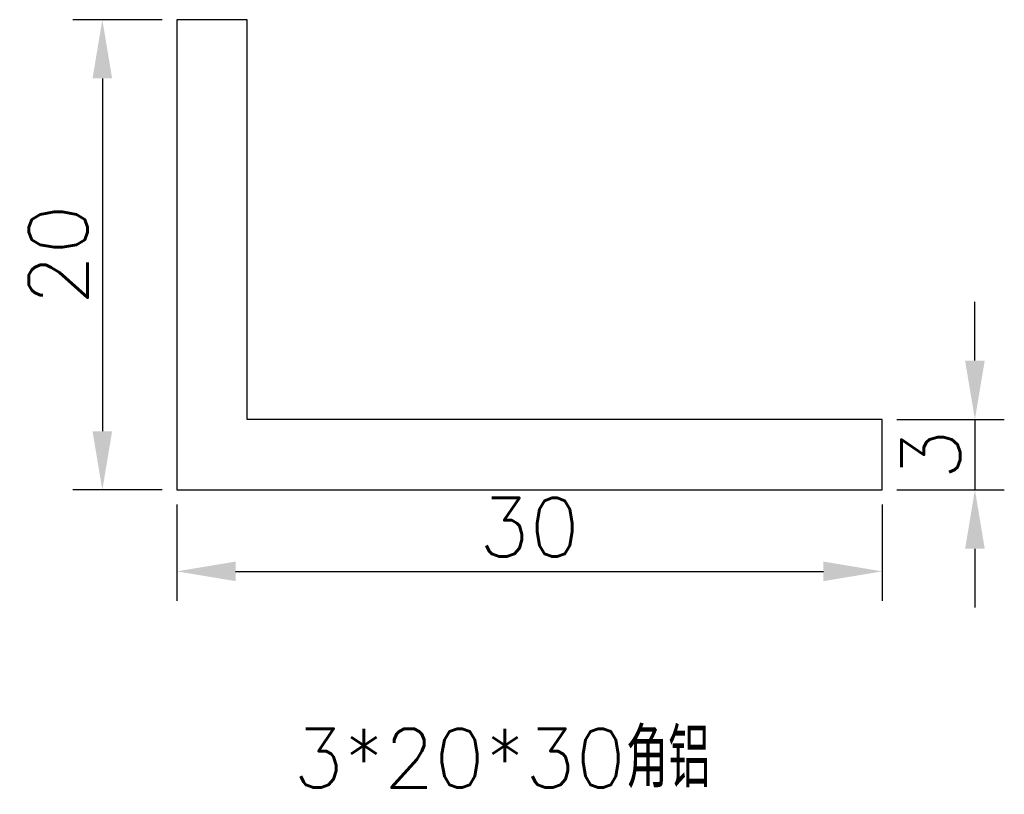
# Model space of a CAD drawing. Header units: millimetres. Extents: x 1439.7 to 1481.6, y 886.2 to 919.2.
import ezdxf

# ---------------------------------------------------------------- set-up
doc = ezdxf.new("R2010")
doc.units = ezdxf.units.MM
doc.styles.get("Standard").update_dxf_attribs({"font": 'txt', "bigfont": 'gbcbig.shx'})
doc.dimstyles.new('ISO-25', dxfattribs={"dimtxt": 2.5, "dimasz": 2.5, "dimexe": 1.25, "dimexo": 0.625, "dimtad": 1, "dimtxsty": 'Standard', "dimcen": 2.5, "dimclrd": 1, "dimclre": 1, "dimclrt": 1, "dimadec": 0, "dimazin": 0, "dimtfac": 1, "dimtmove": 0, "dimatfit": 3, "dimfxl": 1, "dimtfillclr": 1, "dimarcsym": 0})

# ---------------------------------------------------------------- blocks, each defined once
blk = doc.blocks.new('*D5')
at = {"color": 1, "lineweight": -2}
for p, q in [((1445.797, 919.181), (1442.006, 919.181)), ((1443.256, 916.681), (1443.256, 901.681)), ((1445.797, 899.181), (1442.006, 899.181))]:
    blk.add_line(p, q, dxfattribs=at)
at = {"color": 1}
for points in [[(1442.839, 916.681), (1443.673, 916.681), (1443.256, 919.181)], [(1442.839, 901.681), (1443.673, 901.681), (1443.256, 899.181)]]:
    blk.add_solid(points, dxfattribs=at)
at = {"layer": 'Defpoints', "color": 0}
for p in [(1446.422, 919.181), (1443.256, 899.181), (1446.422, 899.181)]:
    blk.add_point(p, dxfattribs=at)
at = {"color": 1, "insert": (1441.381, 909.181), "char_height": 2.5, "attachment_point": 5, "rotation": 90}
blk.add_mtext('20', dxfattribs=at)
blk = doc.blocks.new('*D6')
at = {"color": 1, "lineweight": -2}
for p, q in [((1446.422, 898.556), (1446.422, 894.469)), ((1476.422, 898.556), (1476.422, 894.469)), ((1448.922, 895.719), (1473.922, 895.719))]:
    blk.add_line(p, q, dxfattribs=at)
at = {"color": 1}
for points in [[(1448.922, 896.135), (1448.922, 895.302), (1446.422, 895.719)], [(1473.922, 896.135), (1473.922, 895.302), (1476.422, 895.719)]]:
    blk.add_solid(points, dxfattribs=at)
at = {"layer": 'Defpoints', "color": 0}
for p in [(1446.422, 899.181), (1476.422, 899.181), (1476.422, 895.719)]:
    blk.add_point(p, dxfattribs=at)
at = {"color": 1, "insert": (1461.422, 897.594), "char_height": 2.5, "attachment_point": 5}
blk.add_mtext('30', dxfattribs=at)
blk = doc.blocks.new('*D7')
at = {"color": 1, "lineweight": -2}
for p, q in [((1480.369, 904.681), (1480.369, 907.181)), ((1477.047, 902.181), (1481.619, 902.181)), ((1480.369, 902.181), (1480.369, 899.181)), ((1477.047, 899.181), (1481.619, 899.181)), ((1480.369, 896.681), (1480.369, 894.181))]:
    blk.add_line(p, q, dxfattribs=at)
at = {"color": 1}
for points in [[(1479.952, 904.681), (1480.785, 904.681), (1480.369, 902.181)], [(1479.952, 896.681), (1480.785, 896.681), (1480.369, 899.181)]]:
    blk.add_solid(points, dxfattribs=at)
at = {"layer": 'Defpoints', "color": 0}
for p in [(1476.422, 902.181), (1476.422, 899.181), (1480.369, 899.181)]:
    blk.add_point(p, dxfattribs=at)
at = {"color": 1, "insert": (1478.494, 900.681), "char_height": 2.5, "attachment_point": 5, "rotation": 90}
blk.add_mtext('3', dxfattribs=at)

msp = doc.modelspace()

# ---------------------------------------------------------------- linework, layer by layer
for p, q in [((1446.422, 919.181), (1446.422, 899.181)), ((1449.422, 919.181), (1446.422, 919.181)), ((1449.422, 902.181), (1449.422, 919.181)), ((1476.422, 902.181), (1449.422, 902.181)), ((1476.422, 899.181), (1476.422, 902.181)), ((1446.422, 899.181), (1476.422, 899.181))]:
    msp.add_line(p, q)

# ---------------------------------------------------------------- texts
at = {"insert": (1451.379, 889.026), "char_height": 2.5, "width": 22.54597, "attachment_point": 1}
msp.add_mtext('3*20*30角铝', dxfattribs=at)

# ---------------------------------------------------------------- dimensions: what is measured, and where the dimension line sits
for base, p1, p2, picture, middle in [((1443.256, 899.181), (1446.422, 919.181), (1446.422, 899.181), '*D5', (1441.381, 909.181)), ((1480.369, 899.181), (1476.422, 902.181), (1476.422, 899.181), '*D7', (1478.494, 900.681))]:
    dim = msp.add_linear_dim(base=base, p1=p1, p2=p2, angle=90, dimstyle='ISO-25')
    dim.commit()
    dim.dimension.update_dxf_attribs({"geometry": picture, "text_midpoint": middle})
dim = msp.add_linear_dim(base=(1476.422, 895.719), p1=(1446.422, 899.181), p2=(1476.422, 899.181), dimstyle='ISO-25')
dim.commit()
dim.dimension.update_dxf_attribs({"geometry": '*D6', "text_midpoint": (1461.422, 897.594)})

doc.saveas('drawing.dxf')
